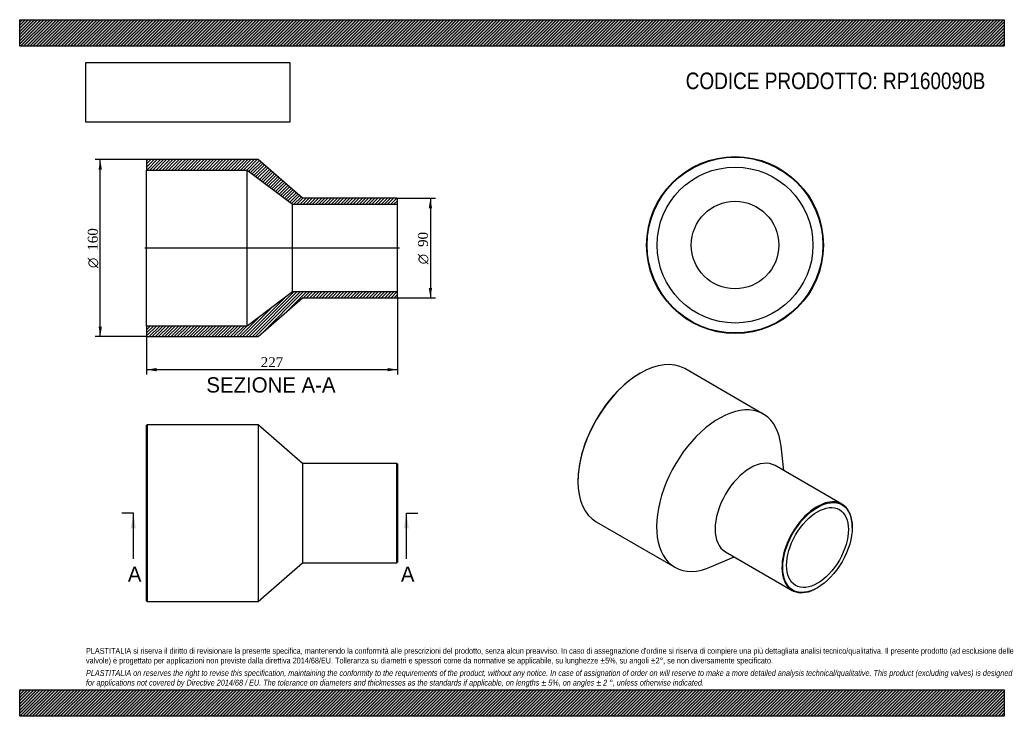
# Model space of a CAD drawing. Header units: millimetres. Extents: x 0 to 891, y 0 to 630.
import ezdxf
from ezdxf.enums import TextEntityAlignment as Align
from ezdxf.lldxf.tags import DXFTag

# ---------------------------------------------------------------- set-up
doc = ezdxf.new("R2010")
doc.units = ezdxf.units.MM
doc.header["$LTSCALE"] = 3
for name, color, linetype in [('Default', 7, 'Continuous'), ('DV4_Default', 7, 'Continuous'), ('RP160090B', 7, 'Continuous')]:
    doc.layers.add(name, color=color, linetype=linetype)
doc.styles.add('SEACAD_Solid_Edge_ANSI', font='seans.ttf')
doc.styles.add('SEACAD_Solid_Edge_ANSI1_Symbols', font='semeca1.ttf')
doc.styles.add('SEACAD_Times_New_Roman', font='times.ttf')
tags = doc.linetypes.add('CENTER2', pattern=[28.575, 19.05, -3.175, 3.175, -3.175]).pattern_tags.tags
tags[10:11] = [DXFTag(74, 4), DXFTag(75, 0), DXFTag(340, '0'), DXFTag(46, 0.0), DXFTag(50, 0.0), DXFTag(44, 0.0), DXFTag(45, 0.0)]
tags[8:9] = [DXFTag(74, 4), DXFTag(75, 0), DXFTag(340, '0'), DXFTag(46, 0.0), DXFTag(50, 0.0), DXFTag(44, 0.0), DXFTag(45, 0.0)]
tags[6:7] = [DXFTag(74, 4), DXFTag(75, 0), DXFTag(340, '0'), DXFTag(46, 0.0), DXFTag(50, 0.0), DXFTag(44, 0.0), DXFTag(45, 0.0)]
tags[4:5] = [DXFTag(74, 4), DXFTag(75, 0), DXFTag(340, '0'), DXFTag(46, 0.0), DXFTag(50, 0.0), DXFTag(44, 0.0), DXFTag(45, 0.0)]
doc.dimstyles.new('ANSImm', dxfattribs={"dimtxt": 9, "dimasz": 9, "dimexe": 4.5, "dimexo": 0, "dimgap": 2.25, "dimtad": 1, "dimdsep": 46, "dimtxsty": 'SEACAD_Times_New_Roman', "dimblk1": '_SE_FILLED', "dimblk2": '_SE_FILLED', "dimsah": 1, "dimcen": 4.5, "dimazin": 0, "dimtfac": 0.85, "dimtdec": 3, "dimtofl": 0, "dimtmove": 0, "dimatfit": 3, "dimfxl": 1, "dimarcsym": 0})
picture_1 = doc.add_image_def('image1.jpg', size_in_pixel=(4302, 1260))

# ---------------------------------------------------------------- blocks, each defined once
blk = doc.blocks.new('SE')
at = {"layer": 'RP160090B', "color": 7, "linetype": 'Continuous'}
for p, q in [((115.36, 263.75), (114.86, 263.25)), ((114.86, 104.25), (114.86, 263.25)), ((115.36, 263.75), (115.36, 103.75)), ((215.86, 263.75), (115.36, 263.75)), ((215.86, 263.75), (215.86, 103.75)), ((255.86, 228.75), (215.86, 263.75)), ((255.86, 228.75), (255.86, 138.75)), ((341.36, 228.75), (255.86, 228.75)), ((341.36, 138.75), (341.36, 228.75)), ((341.86, 228.25), (341.36, 228.75)), ((341.86, 228.25), (341.86, 139.25)), ((215.86, 103.75), (255.86, 138.75)), ((255.86, 138.75), (341.36, 138.75)), ((341.36, 138.75), (341.86, 139.25)), ((114.86, 104.25), (115.36, 103.75)), ((115.36, 103.75), (215.86, 103.75))]:
    blk.add_line(p, q, dxfattribs=at)
blk = doc.blocks.new('SE1')
at = {"layer": 'RP160090B', "color": 7, "linetype": 'Continuous'}
for p, q in [((672.85, 273.37), (601.78, 314.4)), ((561.78, 310.44), (561.43, 310.23)), ((691.43, 222.23), (689.02, 244.23)), ((744.09, 191.82), (683.63, 226.73)), ((505.21, 212.87), (505.21, 212.46)), ((521.78, 175.84), (592.85, 134.81)), ((753.41, 170.82), (753.41, 171.22)), ((626.17, 135.37), (646.43, 144.29)), ((638.63, 148.79), (699.09, 113.88)), ((721.59, 116.11), (721.94, 116.31))]:
    blk.add_line(p, q, dxfattribs=at)
for centre, major_axis, start_param, end_param in [((561.78, 245.12), (-40, -69.28), 3.141593, 6.283185), ((561.43, 245.32), (39.75, 68.85), 0.785398, 2.356195), ((632.85, 204.09), (-40, -69.28), 2.474482, 6.283185), ((661.13, 187.76), (-22.5, -38.97), 3.141593, 6.283185), ((721.59, 152.85), (22.5, 38.97), 0, 3.926991), ((721.59, 152.85), (22.5, 38.97), 5.497787, 6.283185), ((632.85, 204.09), (-40, -69.28), 0, 0.66711)]:
    blk.add_ellipse(centre, major_axis=major_axis, ratio=0.57735, start_param=start_param, end_param=end_param, dxfattribs=at)
for major_axis in [(-22.25, -38.54), (-19.8, -34.29)]:
    blk.add_ellipse((721.94, 152.65), major_axis=major_axis, ratio=0.57735, dxfattribs=at)
blk = doc.blocks.new('SE2')
at = {"layer": 'RP160090B', "color": 7, "linetype": 'Continuous'}
for radius in [80, 79.5, 70.5, 39.6]:
    blk.add_circle((647.34, 426.19), radius, dxfattribs=at)
blk = doc.blocks.new('SE4')
at = {"color": 7, "linetype": 'Continuous', "style": 'SEACAD_Solid_Edge_ANSI'}
blk.add_text('A', height=13.8, dxfattribs=at).set_placement((97.86, 135.45), align=Align.TOP_LEFT)
blk = doc.blocks.new('SE5')
at = {"color": 7, "linetype": 'Continuous', "style": 'SEACAD_Solid_Edge_ANSI'}
blk.add_text('A', height=13.8, dxfattribs=at).set_placement((344.94, 135.45), align=Align.TOP_LEFT)
blk = doc.blocks.new('SEANNOT_GROUP')
at = {"linetype": 'Continuous'}
blk.add_hatch(color=7, dxfattribs=at).paths.add_polyline_path([(105.14, 169.95), (102.84, 183.75), (100.54, 169.95)])
at = {"color": 7, "linetype": 'Continuous'}
blk.add_lwpolyline([(102.84, 142.35), (102.84, 183.75)], dxfattribs=at)
blk = doc.blocks.new('SEANNOT_GROUP1')
at = {"linetype": 'Continuous'}
blk.add_hatch(color=7, dxfattribs=at).paths.add_polyline_path([(352.22, 169.95), (349.92, 183.75), (347.62, 169.95)])
at = {"color": 7, "linetype": 'Continuous'}
blk.add_lwpolyline([(349.92, 142.35), (349.92, 183.75)], dxfattribs=at)
blk = doc.blocks.new('SE3')
at = {"layer": 'Default', "color": 7, "linetype": 'CENTER2'}
for p, q in [((102.84, 183.75), (92.49, 183.75)), ((349.92, 183.75), (360.27, 183.75))]:
    blk.add_line(p, q, dxfattribs=at)
at = {"layer": 'Default', "color": 7, "linetype": 'CENTER2', "const_width": 0.0001}
blk.add_lwpolyline([(102.84, 183.75), (349.92, 183.75)], dxfattribs=at)
at = {"layer": 'Default'}
for name in ['SEANNOT_GROUP', 'SEANNOT_GROUP1', 'SE4', 'SE5']:
    blk.add_blockref(name, (0, 0), dxfattribs=at)
blk = doc.blocks.new('SE6')
at = {"layer": 'RP160090B', "linetype": 'Continuous'}
h = blk.add_hatch(dxfattribs=at)
h.set_pattern_fill('LINE', scale=0.62992, angle=45, style=0)
h.paths.add_polyline_path([(255.86, 468.46), (215.86, 503.46), (115.36, 503.46), (114.86, 502.96), (114.86, 493.96), (205.86, 493.96), (246.86, 463.06), (341.86, 463.06), (341.86, 467.96), (341.36, 468.46)])
h = blk.add_hatch(dxfattribs=at)
h.set_pattern_fill('LINE', scale=0.62992, angle=45, style=0)
h.paths.add_polyline_path([(215.86, 343.46), (255.86, 378.46), (341.36, 378.46), (341.86, 378.96), (341.86, 383.86), (246.86, 383.86), (205.86, 352.96), (114.86, 352.96), (114.86, 343.96), (115.36, 343.46)])
at = {"layer": 'DV4_Default', "color": 7, "linetype": 'CENTER2'}
blk.add_line((343.61, 423.46), (113.11, 423.46), dxfattribs=at)
at = {"layer": 'RP160090B', "color": 7, "linetype": 'Continuous'}
for p, q in [((114.86, 502.96), (115.36, 503.46)), ((114.86, 502.96), (114.86, 493.96)), ((215.86, 503.46), (115.36, 503.46)), ((255.86, 468.46), (215.86, 503.46)), ((114.86, 352.96), (114.86, 493.96)), ((114.86, 493.96), (205.86, 493.96)), ((205.86, 352.96), (205.86, 493.96)), ((205.86, 493.96), (246.86, 463.06)), ((341.36, 468.46), (255.86, 468.46)), ((341.36, 468.46), (341.86, 467.96)), ((341.86, 463.06), (341.86, 467.96)), ((246.86, 383.86), (246.86, 463.06)), ((246.86, 463.06), (341.86, 463.06)), ((341.86, 383.86), (341.86, 463.06)), ((246.86, 383.86), (205.86, 352.96)), ((341.86, 383.86), (246.86, 383.86)), ((341.86, 378.96), (341.86, 383.86)), ((215.86, 343.46), (255.86, 378.46)), ((255.86, 378.46), (341.36, 378.46)), ((341.86, 378.96), (341.36, 378.46)), ((205.86, 352.96), (114.86, 352.96)), ((114.86, 352.96), (114.86, 343.96)), ((115.36, 343.46), (114.86, 343.96)), ((115.36, 343.46), (215.86, 343.46))]:
    blk.add_line(p, q, dxfattribs=at)
blk = doc.blocks.new('GDimGGroup')
at = {"layer": 'Default', "linetype": 'Continuous'}
for points in [[(373.15, 459.46), (371.65, 468.46), (370.15, 459.46)], [(373.15, 387.46), (370.15, 387.46), (371.65, 378.46)]]:
    blk.add_hatch(color=7, dxfattribs=at).paths.add_polyline_path(points)
at = {"layer": 'Default', "color": 7, "linetype": 'Continuous'}
for p, q in [((341.36, 468.46), (376.15, 468.46)), ((371.65, 468.46), (371.65, 378.46)), ((341.36, 378.46), (376.15, 378.46))]:
    blk.add_line(p, q, dxfattribs=at)
for s, style, p in [('90', 'SEACAD_Times_New_Roman', (360.4, 424.46)), ('O', 'SEACAD_Solid_Edge_ANSI1_Symbols', (360.4, 408.8))]:
    blk.add_text(s, height=9, rotation=90, dxfattribs=dict(at, style=style)).set_placement(p, align=Align.TOP_LEFT)
blk = doc.blocks.new('DMBLK231')
at = {"layer": 'Default', "linetype": 'Continuous'}
for points in [[(123.86, 312.01), (123.86, 315.01), (114.86, 313.51)], [(332.86, 312.01), (341.86, 313.51), (332.86, 315.01)]]:
    blk.add_hatch(color=7, dxfattribs=at).paths.add_polyline_path(points)
at = {"layer": 'Default', "color": 7, "linetype": 'Continuous'}
for p, q in [((341.86, 378.96), (341.86, 309.01)), ((114.86, 352.96), (114.86, 309.01)), ((114.86, 313.51), (341.86, 313.51))]:
    blk.add_line(p, q, dxfattribs=at)
at = {"layer": 'Default', "color": 7, "linetype": 'Continuous', "style": 'SEACAD_Times_New_Roman'}
blk.add_text('227', height=9, dxfattribs=at).set_placement((218.12, 324.76), align=Align.TOP_LEFT)
blk = doc.blocks.new('_SE_FILLED')
at = {"color": 0}
blk.add_line((0, 0), (-1, 0), dxfattribs=at)
blk.add_solid([(0, 0), (-1, -0.1665), (-1, 0.1665), (0, 0)], dxfattribs=at)
blk = doc.blocks.new('GDimGGroup1')
at = {"layer": 'Default', "linetype": 'Continuous'}
for points in [[(71.39, 494.46), (74.39, 494.46), (72.89, 503.46)], [(71.39, 352.46), (72.89, 343.46), (74.39, 352.46)]]:
    blk.add_hatch(color=7, dxfattribs=at).paths.add_polyline_path(points)
at = {"layer": 'Default', "color": 7, "linetype": 'Continuous'}
for p, q in [((115.36, 503.46), (68.39, 503.46)), ((72.89, 343.46), (72.89, 503.46)), ((115.36, 343.46), (68.39, 343.46))]:
    blk.add_line(p, q, dxfattribs=at)
for s, style, p in [('160', 'SEACAD_Times_New_Roman', (61.64, 421.05)), ('O', 'SEACAD_Solid_Edge_ANSI1_Symbols', (61.64, 405.39))]:
    blk.add_text(s, height=9, rotation=90, dxfattribs=dict(at, style=style)).set_placement(p, align=Align.TOP_LEFT)

msp = doc.modelspace()

# ---------------------------------------------------------------- hatches: boundary and pattern name
at = {"layer": 'Default', "linetype": 'Continuous'}
h = msp.add_hatch(dxfattribs=at)
h.set_pattern_fill('LINE', scale=0.629921, angle=45, style=0)
h.paths.add_polyline_path([(891, 606), (891, 630), (0, 630), (0, 606)])
for points in [[(891, 606), (891, 630), (0, 630), (0, 606)], [(891, 0), (891, 24), (0, 24), (0, 0)]]:
    msp.add_hatch(color=7, dxfattribs=at).paths.add_polyline_path(points)
h = msp.add_hatch(dxfattribs=at)
h.set_pattern_fill('LINE', scale=0.62992, angle=45, style=0)
h.paths.add_polyline_path([(891, 0), (891, 24), (0, 24), (0, 0)])

# ---------------------------------------------------------------- linework, layer by layer
at = {"layer": 'Default', "color": 7, "linetype": 'Continuous'}
for p, q in [((0, 630), (891, 630)), ((0, 606), (0, 630)), ((891, 630), (891, 606)), ((891, 606), (0, 606)), ((0, 24), (891, 24)), ((0, 0), (0, 24)), ((891, 24), (891, 0)), ((891, 0), (0, 0))]:
    msp.add_line(p, q, dxfattribs=at)

# ---------------------------------------------------------------- block references
at = {"layer": 'Default'}
for name in ['GDimGGroup1', 'SE6', 'SE2', 'GDimGGroup', 'SE1', 'SE', 'SE3']:
    msp.add_blockref(name, (0, 0), dxfattribs=at)

# ---------------------------------------------------------------- texts
at = {"layer": 'Default', "color": 7, "linetype": 'Continuous', "style": 'SEACAD_Solid_Edge_ANSI'}
msp.add_text('SEZIONE A-A', height=13.8, dxfattribs=at).set_placement((168.928, 306.613), align=Align.TOP_LEFT)
at = {"layer": 'Default', "attachment_point": 1}
for s, insert, char_height, width in [('{\\fArial Narrow|b0||i0||c0|p34;\\C7;\\H15.;\\W1.;CODICE PRODOTTO: RP160090B}', (602.666, 582.191), 15, 272.01139), ("{\\fArial Narrow|b0||i0||c0|p34;\\C7;\\H5.25;\\W1.;PLASTITALIA si riserva il diritto di revisionare la presente specifica, mantenendo la conformità alle prescrizioni del prodotto, senza alcun preavviso. In caso di assegnazione d'ordine si riserva di compiere una più dettagliata analisi tecnico/qualitativa. Il presente prodotto (ad esclusione delle \\P}{\\fArial Narrow|b0||i0||c0|p34;\\C7;\\H5.25;\\W1.;valvole) è progettato per applicazioni non previste dalla direttiva 2014/68/EU. Tolleranza su diametri e spessori come da normative se applicabile, su lunghezze ±5%, su angoli ±2°, se non diversamente specificato.\\P}{\\fArial Narrow|b0||i0||c0|p34;\\C7;\\H1.5;\\W1.;   \\P}{\\fArial Narrow|b0||i1||c0|p34;\\C7;\\H5.25;\\W1.;PLASTITALIA on reserves the right to revise this specification, maintaining the conformity to the requirements of the product, without any notice. In case of assignation of order on will reserve to make a more detailed analysis technical/qualitative. This product (excluding valves) is designed \\P}{\\fArial Narrow|b0||i1||c0|p34;\\C7;\\H5.25;\\W1.;for applications not covered by Directive 2014/68 / EU. The tolerance on diameters and thicknesses as the standards if applicable, on lengths ± 5%, on angles ± 2 °, unless otherwise indicated.\\P}", (60, 61.807), 5.25, 771)]:
    msp.add_mtext(s, dxfattribs=dict(at, insert=insert, char_height=char_height, width=width))

# ---------------------------------------------------------------- dimensions: what is measured, and where the dimension line sits
at = {"layer": 'Default', "color": 7, "linetype": 'Continuous'}
dim = msp.add_linear_dim(base=(341.857, 313.505), p1=(114.857, 352.957), p2=(341.857, 378.957), text='\\A1;<>', dimstyle='ANSImm', dxfattribs=at)
dim.commit()
dim.dimension.update_dxf_attribs({"geometry": 'DMBLK231', "text_midpoint": (228.357, 313.505), "dimtype": 160})

# ---------------------------------------------------------------- pictures from other files: only their frames are drawn
image = msp.add_image(picture_1, insert=(60, 537.31), size_in_units=(184.371, 54))
image.dxf.flags = 7

doc.saveas('drawing.dxf')
